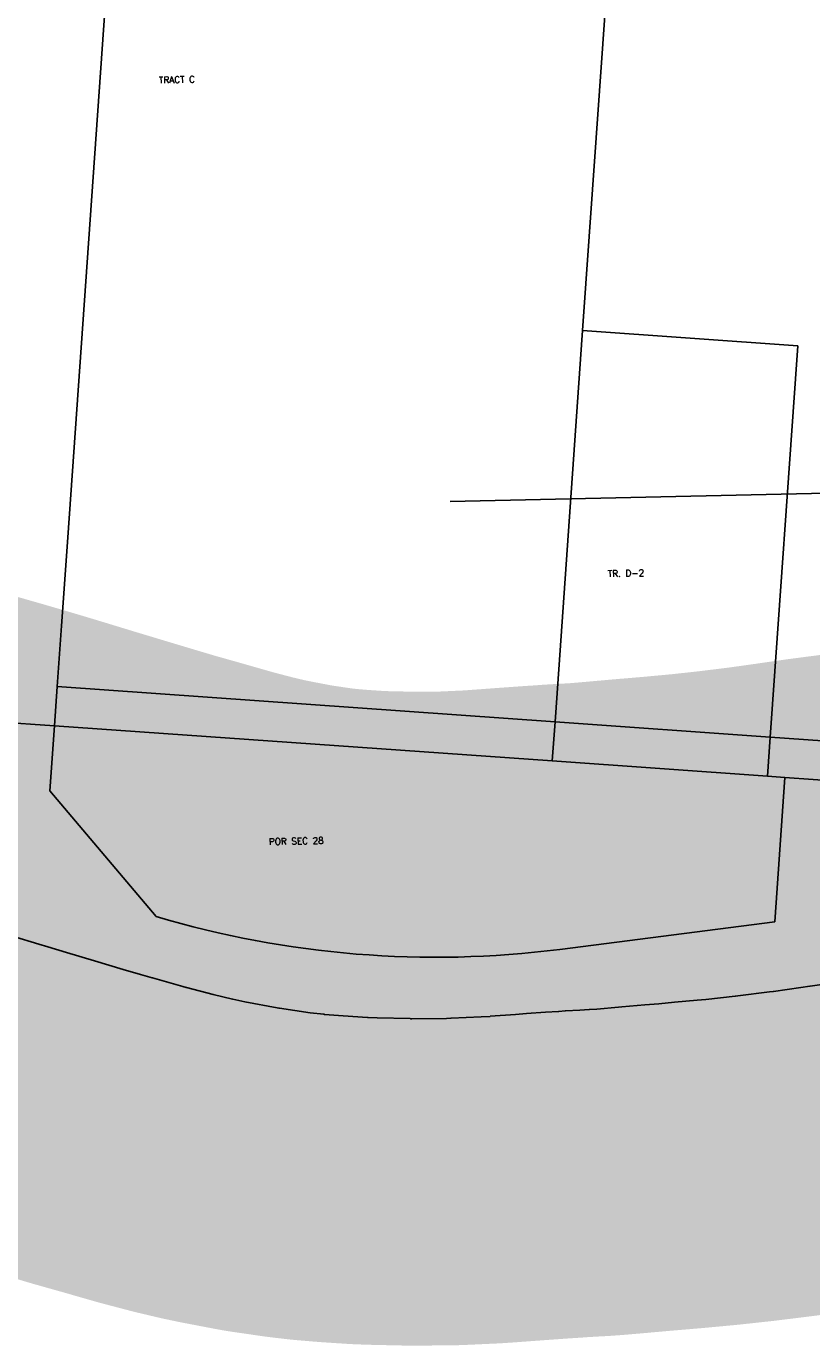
# Model space of a CAD drawing. Header units: feet. Extents: x 18803 to 104580, y -6601 to 116448.
# Tile 44 of 102: x 32657 to 33858, y 92965 to 94983. Entities that reach past the tile are written whole.
import ezdxf

# ---------------------------------------------------------------- set-up
doc = ezdxf.new("R2010")
doc.units = ezdxf.units.FT
doc.header["$LTSCALE"] = 100
doc.header["$MEASUREMENT"] = 0
doc.linetypes.add('DASHED', pattern=[0.75, 0.5, -0.25])
for name, color, linetype in [('ELPC BOLD TITLE SHEET', 3, 'Continuous'), ('ELPC-XIST', 6, 'Continuous'), ('ELRE', 3, 'Continuous'), ('ELRGOV-SECTION', 253, 'DASHED'), ('ELRP', 253, 'Continuous'), ('ETRP', 1, 'Continuous')]:
    doc.layers.add(name, color=color, linetype=linetype)
doc.styles.add('L100', font='simplex.shx', dxfattribs={"height": 10})

msp = doc.modelspace()

# ---------------------------------------------------------------- linework, layer by layer
at = {"layer": 'ELPC BOLD TITLE SHEET', "const_width": 1000}
msp.add_lwpolyline([(34373.41434610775, 93589.7149100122), (34326.74172051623, 93581.93293157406), (34322.17773139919, 93581.1923600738), (34322.14005977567, 93581.18620223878), (34322.12474634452, 93581.18371727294), (34280.11933405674, 93574.29970116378), (34265.94850637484, 93572.02159325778), (34265.67737072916, 93571.97912848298), (34232.4912746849, 93566.91887260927), (34208.5612637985, 93563.5868813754), (34208.37268627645, 93563.56116622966), (34187.1746412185, 93560.73142502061), (34187.02311803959, 93560.7108470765), (34150.22722613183, 93555.6284046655), (34150.20078217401, 93555.62476294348), (34143.01199863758, 93554.63771269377), (34100.70299057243, 93549.52942379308), (34100.00011567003, 93549.43673807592), (34091.26282790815, 93548.18705506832), (34057.77063529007, 93543.08443439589), (34031.93425335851, 93539.4343967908), (34031.63836276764, 93539.39401679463), (34017.31106960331, 93537.507550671), (34016.72575883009, 93537.42490062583), (33976.69728857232, 93531.38984713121), (33971.73483647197, 93530.69611090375), (33971.65353921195, 93530.68484929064), (33933.88076123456, 93525.50049105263), (33912.1371866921, 93522.72302586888), (33888.62098819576, 93519.62961394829), (33888.24328673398, 93519.57770804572), (33855.85363100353, 93514.93580531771), (33855.81663136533, 93514.93043914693), (33855.77963792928, 93514.92511620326), (33841.99025441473, 93512.91722331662), (33799.82862828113, 93507.02007938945), (33799.53868767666, 93506.98082564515), (33794.06707486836, 93506.2645564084), (33745.19111177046, 93500.23870830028), (33741.77477367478, 93499.83529799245), (33741.47960275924, 93499.80178336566), (33696.54198958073, 93494.9032184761), (33683.20281987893, 93493.63712058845), (33683.1347478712, 93493.6307303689), (33648.30531442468, 93490.39740247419), (33624.49403204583, 93488.34557863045), (33624.37790469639, 93488.33578681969), (33603.19089759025, 93486.58850655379), (33602.98618261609, 93486.5709449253), (33567.78038317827, 93483.43396216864), (33563.06224910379, 93482.98620489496), (33529.61345229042, 93480.09948745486), (33518.31465602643, 93479.2986208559), (33517.83038581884, 93479.26842493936), (33503.9360210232, 93478.52047230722), (33503.81770943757, 93478.51385274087), (33481.90214993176, 93477.2412197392), (33481.38603337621, 93477.20636285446), (33471.51460945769, 93476.44609812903), (33471.15796160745, 93476.42095893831), (33451.39561777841, 93475.1568588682), (33451.19051329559, 93475.14298992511), (33422.22787216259, 93473.07878751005), (33422.19353492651, 93473.07628020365), (33422.15919489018, 93473.07381266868), (33405.4411711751, 93471.84324939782), (33405.44039794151, 93471.84319249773), (33366.59739997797, 93468.98542066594), (33366.36288499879, 93468.96902501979), (33352.58293175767, 93468.05601780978), (33306.62971797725, 93465.96081516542), (33306.26833830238, 93465.94626370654), (33299.64408012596, 93465.71480106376), (33246.68821381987, 93465.3980981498), (33244.72798942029, 93465.40343904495), (33244.09024001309, 93465.41128827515), (33193.63473652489, 93466.51598526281), (33179.76920501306, 93467.05564446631), (33178.89762124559, 93467.1011109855), (33141.81337006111, 93469.5274925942), (33112.99559419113, 93471.9801244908), (33112.02818995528, 93472.07667668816), (33091.24946322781, 93474.45672888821), (33044.17440925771, 93481.27829340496), (33043.28122790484, 93481.42010658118), (33040.75541680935, 93481.8563042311), (32991.27742079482, 93491.30408132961), (32972.95125307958, 93495.1635915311), (32972.15035766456, 93495.34275463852), (32942.83126184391, 93502.28790660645), (32902.02229127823, 93512.98776289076), (32901.33740016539, 93513.17555925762), (32896.45056689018, 93514.5745599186), (32896.44863248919, 93514.57511386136), (32896.44686842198, 93514.57561892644), (32849.75961106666, 93527.9465375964), (32849.61550314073, 93527.98744696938), (32831.76185723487, 93533.0109324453), (32831.73927014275, 93533.01729654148), (32805.11104662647, 93540.53034254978), (32760.97707839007, 93553.69097558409), (32718.45835371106, 93566.4741407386), (32718.44831968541, 93566.47716291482), (32718.43806713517, 93566.48024719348), (32690.05790040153, 93575.03327001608), (32690.05225518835, 93575.03496966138), (32690.04646814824, 93575.03671314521), (32675.99881432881, 93579.26476926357), (32635.83928255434, 93591.51775645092), (32635.7938921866, 93591.53156873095), (32621.25946450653, 93595.94265337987), (32593.81535806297, 93604.18651600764), (32593.66698674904, 93604.23068757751), (32560.41840104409, 93614.0402096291), (32549.70608196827, 93617.15413206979), (32549.62525481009, 93617.17750925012), (32513.11722750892, 93627.68319264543), (32507.1856412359, 93629.3596620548), (32507.1822794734, 93629.36061277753), (32507.17923911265, 93629.36147225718), (32469.5613255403, 93640.00222732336), (32469.4312802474, 93640.03932733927), (32466.3574574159, 93640.9236963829), (32466.29868110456, 93640.94054242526), (32426.3504425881, 93652.34649982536), (32426.31746472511, 93652.35585440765), (32426.284506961, 93652.36524401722), (32426.08343950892, 93652.42207362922), (32425.69743913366, 93652.52855089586), (32386.95045656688, 93662.93897486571), (32386.58471512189, 93663.03483291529), (32383.54137015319, 93663.81249944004), (32383.39966470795, 93663.8490673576), (32349.57434036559, 93672.66341562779), (32349.50144669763, 93672.68232103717), (32340.68954260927, 93674.95692462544), (32312.65326797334, 93681.87943754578), (32312.55291619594, 93681.90405525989), (32296.08576021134, 93685.91737973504), (32275.66179878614, 93690.49111426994), (32275.24901281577, 93690.58094674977), (32247.09380080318, 93696.53090861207), (32237.66513388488, 93698.16696589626), (32236.86836982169, 93698.29590086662), (32198.86359954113, 93704.00297121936), (32198.51195739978, 93704.05397884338), (32197.94652461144, 93704.1008608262), (32159.85127703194, 93706.9531256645), (32157.23026730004, 93707.04736123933), (32148.61899614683, 93707.0232104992)], dxfattribs=at)
at = {"layer": 'ELPC-XIST'}
msp.add_lwpolyline([(33888.24328673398, 93519.57770804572), (33855.85363100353, 93514.93580531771), (33855.81663136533, 93514.93043914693), (33855.77963792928, 93514.92511620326), (33841.99025441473, 93512.91722331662), (33799.82862828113, 93507.02007938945), (33799.53868767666, 93506.98082564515), (33794.06707486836, 93506.2645564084), (33745.19111177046, 93500.23870830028), (33741.77477367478, 93499.83529799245), (33741.47960275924, 93499.80178336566), (33696.54198958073, 93494.9032184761), (33683.20281987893, 93493.63712058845), (33683.1347478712, 93493.6307303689), (33648.30531442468, 93490.39740247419), (33624.49403204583, 93488.34557863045), (33624.37790469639, 93488.33578681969), (33603.19089759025, 93486.58850655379), (33602.98618261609, 93486.5709449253), (33567.78038317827, 93483.43396216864), (33563.06224910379, 93482.98620489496), (33529.61345229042, 93480.09948745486), (33518.31465602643, 93479.2986208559), (33517.83038581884, 93479.26842493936), (33503.9360210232, 93478.52047230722), (33503.81770943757, 93478.51385274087), (33481.90214993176, 93477.2412197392), (33481.38603337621, 93477.20636285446), (33471.51460945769, 93476.44609812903), (33471.15796160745, 93476.42095893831), (33451.39561777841, 93475.1568588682), (33451.19051329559, 93475.14298992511), (33422.22787216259, 93473.07878751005), (33422.19353492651, 93473.07628020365), (33422.15919489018, 93473.07381266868), (33405.4411711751, 93471.84324939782), (33405.44039794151, 93471.84319249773), (33366.59739997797, 93468.98542066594), (33366.36288499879, 93468.96902501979), (33352.58293175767, 93468.05601780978), (33306.62971797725, 93465.96081516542), (33306.26833830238, 93465.94626370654), (33299.64408012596, 93465.71480106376), (33246.68821381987, 93465.3980981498), (33244.72798942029, 93465.40343904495), (33244.09024001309, 93465.41128827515), (33193.63473652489, 93466.51598526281), (33179.76920501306, 93467.05564446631), (33178.89762124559, 93467.1011109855), (33141.81337006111, 93469.5274925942), (33112.99559419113, 93471.9801244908), (33112.02818995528, 93472.07667668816), (33091.24946322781, 93474.45672888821), (33044.17440925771, 93481.27829340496), (33043.28122790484, 93481.42010658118), (33040.75541680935, 93481.8563042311), (32991.27742079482, 93491.30408132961), (32972.95125307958, 93495.1635915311), (32972.15035766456, 93495.34275463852), (32942.83126184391, 93502.28790660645), (32902.02229127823, 93512.98776289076), (32901.33740016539, 93513.17555925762), (32896.45056689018, 93514.5745599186), (32896.44863248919, 93514.57511386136), (32896.44686842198, 93514.57561892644), (32849.75961106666, 93527.9465375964), (32849.61550314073, 93527.98744696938), (32831.76185723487, 93533.0109324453), (32831.73927014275, 93533.01729654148), (32805.11104662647, 93540.53034254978), (32760.97707839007, 93553.69097558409), (32718.45835371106, 93566.4741407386), (32718.44831968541, 93566.47716291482), (32718.43806713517, 93566.48024719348), (32690.05790040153, 93575.03327001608), (32690.05225518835, 93575.03496966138), (32690.04646814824, 93575.03671314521), (32675.99881432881, 93579.26476926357), (32635.83928255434, 93591.51775645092)], dxfattribs=at)
at = {"layer": 'ELRE'}
for p, q in [((32704.06911998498, 93973.21143177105), (33465.80985813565, 93919.38674001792)), ((33465.80985813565, 93919.38674001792), (33794.98910960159, 93896.12689469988)), ((33794.98910960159, 93896.12689469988), (34738.60637175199, 93829.45078598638))]:
    msp.add_line(p, q, dxfattribs=at)
at = {"layer": 'ELRGOV-SECTION', "ltscale": 50}
msp.add_lwpolyline([(19251.86898990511, 93954.76385983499), (24281.07389236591, 94060.99139243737), (29556.00950763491, 94173.74241832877), (34833.9483081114, 94289.81827432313), (40108.80344468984, 94405.84931698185), (45386.72737634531, 94525.20614321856), (46538.536406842, 94551.97600325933)], dxfattribs=at)
at = {"layer": 'ELRP'}
for p, q in [((33508.01923943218, 94517.90020475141), (33609.77269152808, 95960.72664028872)), ((32800.35223622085, 95338.47052165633), (32719.15123538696, 94187.07026759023)), ((33465.80985813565, 93919.38674001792), (33508.01923943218, 94517.90020475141)), ((33837.19849089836, 94494.64035943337), (33508.01923943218, 94517.90020475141)), ((33794.98910960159, 93896.12689469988), (33837.19849089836, 94494.64035943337)), ((32719.15123538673, 94187.07026759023), (32710.64252759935, 94066.41992821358)), ((32710.64252759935, 94066.41992821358), (32704.06911998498, 93973.21143177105)), ((32704.06911998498, 93973.21143177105), (32699.84818181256, 93913.36008469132)), ((32603.56823832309, 93920.1632370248), (32699.84818181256, 93913.36008469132)), ((33461.58891996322, 93859.53539293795), (33465.80985813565, 93919.38674001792)), ((32699.84818181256, 93913.36008469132), (32692.81328492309, 93813.60784047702)), ((32699.84818181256, 93913.36008469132), (33461.58891996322, 93859.53539293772)), ((33790.76817142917, 93836.27554761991), (33794.98910960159, 93896.12689469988)), ((33461.58891996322, 93859.53539293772), (33790.76817142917, 93836.27554761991)), ((33790.76817142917, 93836.27554761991), (33817.38181515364, 93834.39502436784)), ((33817.38181515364, 93834.39502436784), (33801.78966968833, 93613.30415029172)), ((33817.38181515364, 93834.39502436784), (34734.38543357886, 93769.59943890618)), ((32692.81328492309, 93813.60784047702), (32855.68741058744, 93621.55229749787)), ((33801.78966968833, 93613.30415029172), (33473.1031388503, 93571.37579537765))]:
    msp.add_line(p, q, dxfattribs=at)
msp.add_arc((33283.27618430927, 95059.31717416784), 1499.999999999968, 253.437613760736, 277.2701137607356, dxfattribs=at)

# ---------------------------------------------------------------- texts
at = {"layer": 'ETRP', "style": 'L100'}
for s, p in [('TRACT C', (32859.75037779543, 94895.79907283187)), ('TR. D-2', (33546.51049106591, 94140.92492743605)), ('POR SEC 28', (33028.02965067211, 93731.05417541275))]:
    msp.add_text(s, height=10, rotation=1.315968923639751, dxfattribs=at).set_placement(p)

doc.saveas('drawing.dxf')
